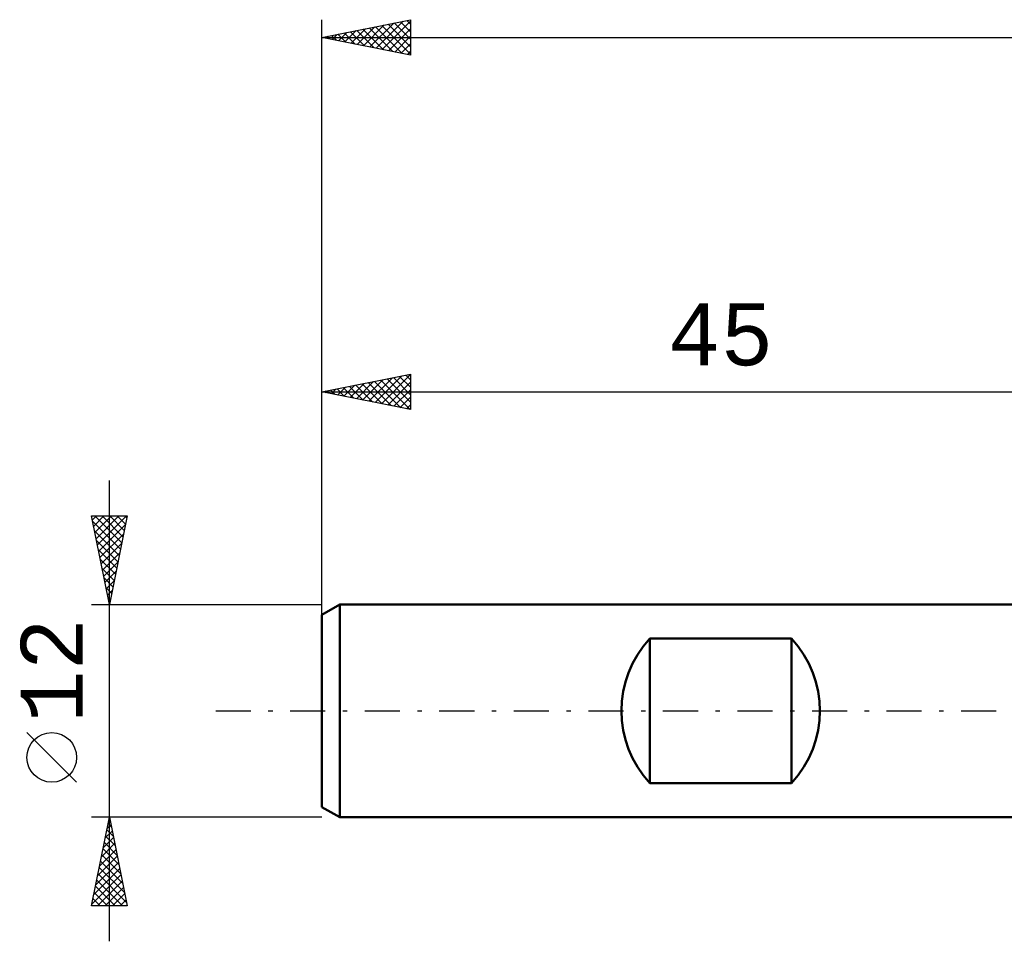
# Model space of a CAD drawing. Header units: millimetres. Extents: x -62 to 100, y -40 to 43.
# Tile 1 of 5: x -62 to -6, y -13 to 39. Entities that reach past the tile are written whole.
import ezdxf
from ezdxf.enums import TextEntityAlignment as Align

# ---------------------------------------------------------------- set-up
doc = ezdxf.new("R2010")
doc.units = ezdxf.units.MM
doc.header["$LTSCALE"] = 4.95
doc.linetypes.add('LONGDASH_DASH', pattern=[0.85, 0.4, -0.2, 0.05, -0.2])
for name, color, linetype in [('SK1', 4, 'CONTINUOUS'), ('SK2', 7, 'CONTINUOUS'), ('SK4', 2, 'LONGDASH_DASH')]:
    doc.layers.add(name, color=color, linetype=linetype)
doc.styles.get("Standard").update_dxf_attribs({"font": 'Monospac821 BT'})

msp = doc.modelspace()

# ---------------------------------------------------------------- linework, layer by layer
at = {"layer": 'SK1', "color": 4, "linetype": 'CONTINUOUS', "lineweight": 50}
for p, q in [((-44, 6), (-45, 5.423)), ((0, 6), (-44, 6)), ((-44, 6), (-44, -6)), ((-45, 5.423), (-45, -5.423)), ((-26.5, -4.079), (-26.5, 4.079)), ((-26.5, 4.079), (-18.5, 4.079)), ((-18.5, 4.079), (-18.5, -4.079)), ((-18.5, -4.079), (-26.5, -4.079)), ((-45, -5.423), (-44, -6)), ((-44, -6), (0, -6))]:
    msp.add_line(p, q, dxfattribs=at)
for centre, start, end in [((-22.1, 0), 137.1666, 222.8334), ((-22.9, 0), 317.1666, 42.8334)]:
    msp.add_arc(centre, 6, start, end, dxfattribs=at)
at = {"layer": 'SK2', "color": 7, "linetype": 'CONTINUOUS', "lineweight": 25}
for p, q in [((-45, 4), (-45, 39)), ((-45, 38), (-40, 39)), ((-41.948, 37.39), (-40.422, 38.916)), ((-41.594, 37.319), (-40, 38.913)), ((-40.213, 38.957), (-40, 38.745)), ((-40, 39), (-40, 37)), ((-43.716, 37.743), (-43.073, 38.385)), ((-43.362, 37.672), (-42.543, 38.491)), ((-43.041, 38.392), (-42.062, 37.412)), ((-43.008, 37.602), (-42.013, 38.597)), ((-42.688, 38.462), (-41.531, 37.306)), ((-42.655, 37.531), (-41.482, 38.704)), ((-42.334, 38.533), (-41.001, 37.2)), ((-42.301, 37.46), (-40.952, 38.81)), ((-41.981, 38.604), (-40.471, 37.094)), ((-41.627, 38.675), (-40, 37.048)), ((-41.273, 38.745), (-40, 37.472)), ((-41.241, 37.248), (-40, 38.489)), ((-40.92, 38.816), (-40, 37.896)), ((-40.566, 38.887), (-40, 38.32)), ((-45, 38), (48, 38)), ((-40, 37), (-45, 38)), ((-44.809, 38.038), (-44.713, 37.943)), ((-44.776, 37.955), (-44.664, 38.067)), ((-44.455, 38.109), (-44.183, 37.837)), ((-44.423, 37.885), (-44.134, 38.173)), ((-44.102, 38.18), (-43.653, 37.731)), ((-44.069, 37.814), (-43.604, 38.279)), ((-43.748, 38.25), (-43.122, 37.624)), ((-43.395, 38.321), (-42.592, 37.518)), ((-40.887, 37.177), (-40, 38.065)), ((-40.534, 37.107), (-40, 37.64)), ((-40.18, 37.036), (-40, 37.216)), ((-45, 5.076), (-45, 19)), ((-45, 18), (-40, 19)), ((-41.997, 17.399), (-40.496, 18.901)), ((-41.644, 17.329), (-40, 18.973)), ((-40.262, 18.948), (-40, 18.685)), ((-40, 19), (-40, 17)), ((-43.765, 17.753), (-43.148, 18.37)), ((-43.412, 17.682), (-42.618, 18.476)), ((-43.091, 18.382), (-42.136, 17.427)), ((-43.058, 17.612), (-42.087, 18.583)), ((-42.737, 18.453), (-41.606, 17.321)), ((-42.705, 17.541), (-41.557, 18.689)), ((-42.384, 18.523), (-41.076, 17.215)), ((-42.351, 17.47), (-41.027, 18.795)), ((-42.03, 18.594), (-40.545, 17.109)), ((-41.677, 18.665), (-40.015, 17.003)), ((-41.323, 18.735), (-40, 17.412)), ((-41.29, 17.258), (-40, 18.548)), ((-40.97, 18.806), (-40, 17.837)), ((-40.616, 18.877), (-40, 18.261)), ((-45, 18), (0, 18)), ((-40, 17), (-45, 18)), ((-44.859, 18.028), (-44.788, 17.958)), ((-44.826, 17.965), (-44.739, 18.052)), ((-44.505, 18.099), (-44.258, 17.852)), ((-44.472, 17.894), (-44.209, 18.158)), ((-44.152, 18.17), (-43.727, 17.745)), ((-44.119, 17.824), (-43.678, 18.264)), ((-43.798, 18.24), (-43.197, 17.639)), ((-43.444, 18.311), (-42.667, 17.533)), ((-40.937, 17.187), (-40, 18.124)), ((-40.583, 17.117), (-40, 17.7)), ((-40.23, 17.046), (-40, 17.276)), ((-57, -13), (-57, 13)), ((-57, 6), (-58, 11)), ((-58, 11), (-56, 11)), ((-57.955, 10.776), (-57.731, 11)), ((-57.937, 10.684), (-56.376, 9.122)), ((-57.884, 10.422), (-57.307, 11)), ((-57.829, 11), (-56.305, 9.476)), ((-57.814, 10.069), (-56.882, 11)), ((-57.743, 9.715), (-56.458, 11)), ((-57.672, 9.361), (-56.034, 11)), ((-57.405, 11), (-56.234, 9.829)), ((-56, 11), (-57, 6)), ((-56.98, 11), (-56.163, 10.183)), ((-56.556, 11), (-56.093, 10.537)), ((-56.132, 11), (-56.022, 10.89)), ((-57.831, 10.153), (-56.446, 8.769)), ((-57.602, 9.008), (-56.098, 10.512)), ((-57.725, 9.623), (-56.517, 8.415)), ((-57.531, 8.654), (-56.204, 9.981)), ((-57.46, 8.301), (-56.31, 9.451)), ((-57.619, 9.093), (-56.588, 8.062)), ((-57.389, 7.947), (-56.416, 8.921)), ((-57.512, 8.562), (-56.658, 7.708)), ((-57.319, 7.594), (-56.522, 8.391)), ((-57.406, 8.032), (-56.729, 7.355)), ((-57.248, 7.24), (-56.628, 7.86)), ((-57.3, 7.502), (-56.8, 7.001)), ((-57.177, 6.887), (-56.734, 7.33)), ((-57.194, 6.971), (-56.871, 6.647)), ((-57.107, 6.533), (-56.84, 6.8)), ((-57.088, 6.441), (-56.941, 6.294)), ((-57.036, 6.179), (-56.946, 6.269)), ((-58, 6), (-45, 6)), ((-58.85, -4.025), (-61.65, -1.225)), ((-57, -6), (-58, -6)), ((-58, -11), (-57, -6)), ((-57.022, -6.11), (-56.985, -6.074)), ((-57.002, -6.008), (-56.998, -6.012)), ((-45, -6), (-57, -6)), ((-57, -6), (-56, -11)), ((-57.128, -6.641), (-56.915, -6.427)), ((-57.072, -6.362), (-56.891, -6.543)), ((-57.34, -7.701), (-56.773, -7.134)), ((-57.234, -7.171), (-56.844, -6.781)), ((-57.214, -7.069), (-56.679, -7.603)), ((-57.143, -6.715), (-56.785, -7.073)), ((-57.446, -8.232), (-56.702, -7.488)), ((-57.355, -7.776), (-56.467, -8.664)), ((-57.284, -7.422), (-56.573, -8.134)), ((-57.658, -9.292), (-56.561, -8.195)), ((-57.552, -8.762), (-56.632, -7.841)), ((-57.426, -8.13), (-56.361, -9.194)), ((-57.765, -9.823), (-56.49, -8.548)), ((-57.567, -8.837), (-56.149, -10.255)), ((-57.497, -8.483), (-56.255, -9.725)), ((-57.977, -10.883), (-56.349, -9.256)), ((-57.871, -10.353), (-56.42, -8.902)), ((-57.638, -9.19), (-56.043, -10.785)), ((-57.779, -9.897), (-56.677, -11)), ((-57.709, -9.544), (-56.252, -11)), ((-57.669, -11), (-56.278, -9.609)), ((-57.245, -11), (-56.207, -9.963)), ((-57.85, -10.251), (-57.101, -11)), ((-56.821, -11), (-56.137, -10.316)), ((-56, -11), (-58, -11)), ((-57.992, -10.958), (-57.95, -11)), ((-57.921, -10.604), (-57.525, -11)), ((-56.396, -11), (-56.066, -10.67))]:
    msp.add_line(p, q, dxfattribs=at)
msp.add_circle((-60.25, -2.625), 1.4, dxfattribs=at)
at = {"layer": 'SK4', "color": 2, "linetype": 'LONGDASH_DASH', "lineweight": 25}
msp.add_line((-51, 0), (54, 0), dxfattribs=at)

# ---------------------------------------------------------------- texts
at = {"layer": 'SK2', "color": 7, "linetype": 'CONTINUOUS', "lineweight": 25}
msp.add_text('45', height=3.5, dxfattribs=at).set_placement((-22.5, 19.5), align=Align.CENTER)
msp.add_text('12', height=3.5, rotation=90, dxfattribs=at).set_placement((-58.5, 2.275), align=Align.CENTER)

doc.saveas('drawing.dxf')
